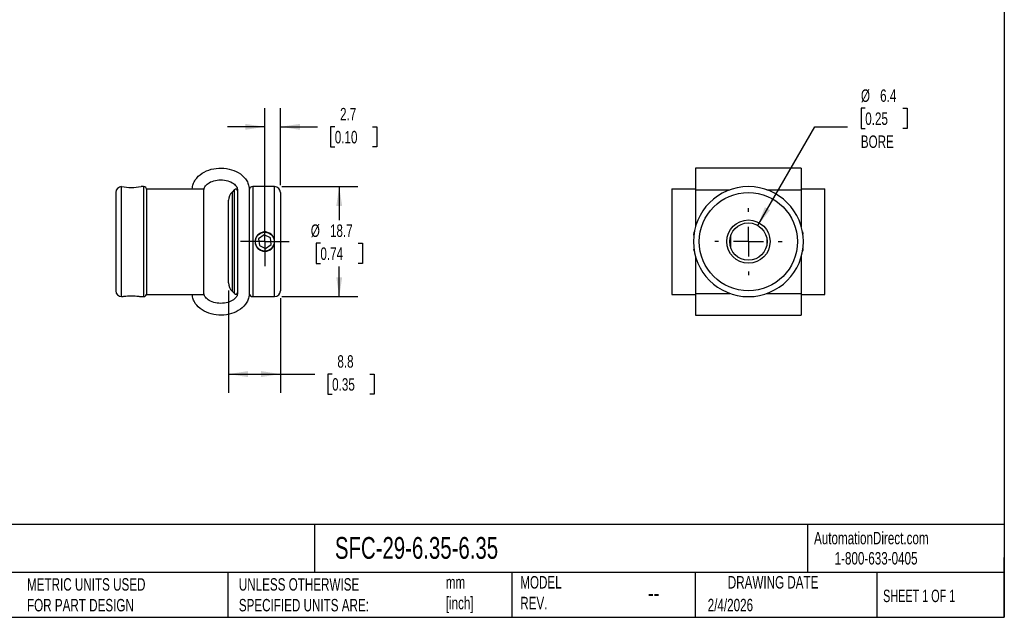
# Model space of a CAD drawing. Header units: millimetres. Extents: x 6 to 273, y 6 to 210.
# Tile 2 of 3: x 106 to 273, y 6 to 108. Entities that reach past the tile are written whole.
import ezdxf

# ---------------------------------------------------------------- set-up
doc = ezdxf.new("R2010")
doc.units = ezdxf.units.MM
doc.linetypes.add('SLD-Center', pattern=[19.05, 15.24, -1.27, 1.27, -1.27])
doc.linetypes.add('SLD-Solid', pattern=[0])
doc.layers.add('CENTER', color=40, linetype='SLD-Center')
doc.layers.add('DIMENSIONS', color=140, linetype='SLD-Solid', lineweight=25)
doc.layers.add('TEXT', color=140, linetype='SLD-Solid', lineweight=25)
doc.styles.add('SLDTEXTSTYLE0', font='TXT', dxfattribs={"width": 0.7})
doc.styles.add('SLDTEXTSTYLE1', font='TXT', dxfattribs={"width": 0.65})
doc.dimstyles.new('SLDDIMSTYLE0', dxfattribs={"dimtxt": 2.158008, "dimasz": 3.302, "dimexe": 0, "dimexo": 0.0625, "dimgap": 0.539502, "dimtad": 0, "dimtih": 1, "dimtoh": 1, "dimdec": 1, "dimrnd": 1e-09, "dimzin": 12, "dimdsep": 46, "dimtxsty": 'SLDTEXTSTYLE0', "dimsah": 1, "dimcen": 0.09, "dimadec": 0, "dimazin": 3, "dimtfac": 1, "dimtdec": 1, "dimtmove": 0, "dimatfit": 0, "dimfxl": 0, "dimfrac": 2, "dimtolj": 1, "dimtzin": 12, "dimarcsym": 0})
doc.dimstyles.new('SLDDIMSTYLE1', dxfattribs={"dimtxt": 2.158008, "dimasz": 3.302, "dimexe": 0, "dimexo": 0.0625, "dimgap": 0.539502, "dimtad": 0, "dimtih": 1, "dimtoh": 1, "dimdec": 1, "dimrnd": 1e-09, "dimzin": 12, "dimdsep": 46, "dimtxsty": 'SLDTEXTSTYLE0', "dimsah": 1, "dimcen": 0.09, "dimadec": 0, "dimazin": 3, "dimtfac": 1, "dimtdec": 1, "dimtofl": 0, "dimtmove": 0, "dimatfit": 3, "dimfxl": 0, "dimfrac": 2, "dimtolj": 1, "dimtzin": 12, "dimarcsym": 0})
doc.dimstyles.new('SLDDIMSTYLE2', dxfattribs={"dimtxt": 2.158008, "dimasz": 3.302, "dimexe": 0, "dimexo": 0.0625, "dimgap": 0.539502, "dimtad": 0, "dimtih": 1, "dimtoh": 1, "dimdec": 1, "dimrnd": 1e-09, "dimzin": 12, "dimdsep": 46, "dimtxsty": 'SLDTEXTSTYLE0', "dimsah": 1, "dimcen": 0, "dimadec": 0, "dimazin": 3, "dimtfac": 1, "dimtdec": 1, "dimtofl": 0, "dimtmove": 0, "dimatfit": 3, "dimfxl": 0, "dimfrac": 2, "dimtolj": 1, "dimtzin": 12, "dimarcsym": 0})

# ---------------------------------------------------------------- blocks, each defined once
blk = doc.blocks.new('_D')
at = {"layer": 'DIMENSIONS'}
for p, q in [((147.29, 71.49), (147.29, 92.91)), ((149.94, 79.84), (149.94, 92.91)), ((147.29, 89.74), (140.94, 89.74)), ((149.94, 89.74), (156.27, 89.74)), ((159.19, 89.74), (158.47, 89.74)), ((158.47, 89.74), (158.47, 86.31)), ((165.6, 89.74), (166.33, 89.74)), ((166.33, 89.74), (166.33, 86.31)), ((158.47, 86.31), (159.19, 86.31)), ((166.33, 86.31), (165.6, 86.31))]:
    blk.add_line(p, q, dxfattribs=at)
for points in [[(147.29, 89.74), (143.99, 90.24), (143.99, 89.23)], [(149.94, 89.74), (153.25, 89.23), (153.25, 90.24)]]:
    blk.add_solid(points, dxfattribs=at)
at = {"layer": 'DIMENSIONS', "char_height": 2.117, "attachment_point": 1, "style": 'SLDTEXTSTYLE0'}
for s, insert in [('2.7', (160.09, 92.95)), ('0.10', (159.19, 89.04))]:
    blk.add_mtext(s, dxfattribs=dict(at, insert=insert))
blk = doc.blocks.new('_D_1')
at = {"layer": 'DIMENSIONS'}
for p, q in [((141.14, 61.93), (141.14, 44.52)), ((149.94, 60.6), (149.94, 44.52)), ((141.14, 47.7), (149.94, 47.7)), ((149.94, 47.7), (155.81, 47.7)), ((158.74, 47.7), (158.01, 47.7)), ((158.01, 47.7), (158.01, 44.27)), ((165.15, 47.7), (165.87, 47.7)), ((165.87, 47.7), (165.87, 44.27)), ((158.01, 44.27), (158.74, 44.27)), ((165.87, 44.27), (165.15, 44.27))]:
    blk.add_line(p, q, dxfattribs=at)
for points in [[(141.14, 47.7), (144.45, 47.19), (144.45, 48.21)], [(149.94, 47.7), (146.64, 48.21), (146.64, 47.19)]]:
    blk.add_solid(points, dxfattribs=at)
at = {"layer": 'DIMENSIONS', "char_height": 2.117, "attachment_point": 1, "style": 'SLDTEXTSTYLE0'}
for s, insert in [('8.8', (159.63, 50.91)), ('0.35', (158.74, 47))]:
    blk.add_mtext(s, dxfattribs=dict(at, insert=insert))
blk = doc.blocks.new('_D_2')
at = {"layer": 'DIMENSIONS'}
for p, q in [((150.21, 79.57), (163.12, 79.57)), ((159.94, 79.57), (159.94, 73.84)), ((156.74, 69.93), (156.01, 69.93)), ((156.01, 69.93), (156.01, 66.5)), ((163.15, 69.93), (163.88, 69.93)), ((163.88, 69.93), (163.88, 66.5)), ((156.01, 66.5), (156.74, 66.5)), ((159.94, 60.87), (159.94, 66.01)), ((163.88, 66.5), (163.15, 66.5)), ((150.21, 60.87), (163.12, 60.87))]:
    blk.add_line(p, q, dxfattribs=at)
for points in [[(159.94, 79.57), (159.44, 76.27), (160.45, 76.27)], [(159.94, 60.87), (160.45, 64.17), (159.44, 64.17)]]:
    blk.add_solid(points, dxfattribs=at)
at = {"layer": 'DIMENSIONS', "char_height": 2.117, "attachment_point": 1, "style": 'SLDTEXTSTYLE0'}
for s, insert in [('%%c', (155.11, 73.14)), ('18.7', (158.37, 73.14)), ('0.74', (156.74, 69.23))]:
    blk.add_mtext(s, dxfattribs=dict(at, insert=insert))
blk = doc.blocks.new('SW_CENTERMARKSYMBOL_0')
at = {"layer": 'CENTER', "color": 0}
for p, q in [((0, 2.54), (0, 4.15)), ((0, 0), (0, 2.54)), ((-2.54, 0), (-4.15, 0)), ((0, 0), (-2.54, 0)), ((0, 0), (0, -2.54)), ((0, 0), (2.54, 0)), ((2.54, 0), (4.15, 0)), ((0, -2.54), (0, -4.15))]:
    blk.add_line(p, q, dxfattribs=at)
blk = doc.blocks.new('_D_3')
at = {"layer": 'DIMENSIONS'}
for p, q in [((249.4, 92.89), (248.68, 92.89)), ((248.68, 92.89), (248.68, 89.46)), ((255.81, 92.89), (256.54, 92.89)), ((256.54, 92.89), (256.54, 89.46)), ((231.12, 72.97), (240.81, 89.75)), ((240.81, 89.75), (246.36, 89.75)), ((248.68, 89.46), (249.4, 89.46)), ((256.54, 89.46), (255.81, 89.46))]:
    blk.add_line(p, q, dxfattribs=at)
blk.add_solid([(231.12, 72.97), (233.21, 75.57), (232.33, 76.08)], dxfattribs=at)
at = {"layer": 'DIMENSIONS', "char_height": 2.117, "attachment_point": 1, "style": 'SLDTEXTSTYLE0'}
for s, insert in [('%%c', (248.67, 96.1)), ('6.4', (251.93, 96.1)), ('0.25', (249.4, 92.18)), ('BORE', (248.65, 88.27))]:
    blk.add_mtext(s, dxfattribs=dict(at, insert=insert))
blk = doc.blocks.new('SW_CENTERMARKSYMBOL_1')
at = {"layer": 'CENTER', "color": 0}
for p, q in [((0, 5.08), (0, 5.715)), ((0, 0), (0, 2.54)), ((-5.08, 0), (-5.715, 0)), ((0, 0), (-2.54, 0)), ((0, 0), (0, -2.54)), ((0, 0), (2.54, 0)), ((5.08, 0), (5.715, 0)), ((0, -5.08), (0, -5.715))]:
    blk.add_line(p, q, dxfattribs=at)

msp = doc.modelspace()

# ---------------------------------------------------------------- linework, layer by layer
for p, q in [((238.53, 82.72), (220.53, 82.72)), ((122.94, 60.87), (122.94, 79.57)), ((126.64, 79.57), (126.24, 79.57)), ((126.64, 79.57), (126.64, 60.87)), ((127.24, 61.22), (127.24, 79.22)), ((136.94, 61.22), (136.94, 79.22)), ((136.94, 61.42), (136.94, 79.02)), ((142.13, 79.06), (141.73, 78.65)), ((142.13, 70.22), (142.13, 79.06)), ((142.64, 79.02), (142.64, 61.42)), ((144.64, 79.02), (144.64, 61.42)), ((148.94, 79.57), (145.24, 79.57)), ((145.24, 79.57), (145.24, 60.87)), ((148.94, 70.22), (148.94, 79.57)), ((216.52, 79.22), (216.52, 61.22)), ((220.53, 79.02), (220.53, 72.75)), ((220.53, 79.02), (226.37, 79.02)), ((232.69, 79.02), (238.53, 79.02)), ((238.53, 79.02), (238.53, 72.75)), ((242.54, 61.22), (242.54, 79.22)), ((121.94, 78.57), (121.94, 70.22)), ((141.14, 70.22), (141.14, 77.24)), ((141.73, 78.65), (141.73, 61.78)), ((149.94, 78.57), (149.94, 70.22)), ((147.18, 71.37), (146.24, 70.69)), ((146.24, 70.69), (146.36, 69.55)), ((148.23, 70.89), (147.18, 71.37)), ((148.35, 69.74), (148.23, 70.89)), ((226.56, 69.09), (226.56, 71.35)), ((232.64, 70.86), (232.64, 69.58)), ((121.94, 70.22), (121.94, 61.87)), ((141.14, 63.2), (141.14, 70.22)), ((142.13, 61.38), (142.13, 70.22)), ((146.36, 69.55), (147.41, 69.07)), ((147.41, 69.07), (148.35, 69.74)), ((148.94, 60.87), (148.94, 70.22)), ((149.94, 70.22), (149.94, 61.87)), ((220.53, 67.68), (220.53, 61.42)), ((238.53, 67.68), (238.53, 61.42)), ((126.24, 60.87), (126.64, 60.87)), ((141.73, 61.78), (142.13, 61.38)), ((145.24, 60.87), (148.94, 60.87)), ((220.53, 61.42), (226.37, 61.42)), ((232.69, 61.42), (238.53, 61.42)), ((220.53, 57.72), (238.53, 57.72))]:
    msp.add_line(p, q)
for centre, radius in [((229.53, 70.22), 8.35), ((229.53, 70.22), 3.68), ((229.53, 70.22), 3.18), ((147.29, 70.22), 1.61)]:
    msp.add_circle(centre, radius)
for centre, radius, start, end in [((122.94, 78.57), 1, 90, 180), ((124.59, 88.83), 9.4, 259.8947, 280.1053), ((126.64, 78.97), 0.6, 0, 90), ((142.34, 78.84), 0.3, 0, 135), ((145.24, 78.97), 0.6, 90, 180), ((148.94, 78.57), 1, 0, 90), ((229.53, 70.22), 9.35, 0, 180), ((143.14, 77.24), 2, 135, 180), ((229.53, 70.22), 9.35, 180, 0), ((143.14, 63.2), 2, 180, 225), ((122.94, 61.87), 1, 180, 270), ((126.64, 61.47), 0.6, 270, 0), ((142.34, 61.59), 0.3, 225, 0), ((145.24, 61.47), 0.6, 180, 270), ((148.94, 61.87), 1, 270, 0)]:
    msp.add_arc(centre, radius, start, end)
for points, knots in [([(134.95, 79.22), (134.97, 79.48), (135.03, 79.75), (135.2, 80.25), (135.32, 80.49), (135.76, 81.15), (136.16, 81.53), (137.55, 82.44), (138.73, 82.74), (141.08, 82.7), (142.24, 82.36), (143.58, 81.4), (143.96, 81), (144.36, 80.31), (144.46, 80.06), (144.61, 79.55), (144.64, 79.28), (144.64, 79.02)], [3.190106, 3.190106, 3.190106, 3.190106, 3.383423, 3.383423, 3.576741, 3.576741, 3.963376, 3.963376, 4.736646, 4.736646, 5.509915, 5.509915, 5.89655, 5.89655, 6.089868, 6.089868, 6.283185, 6.283185, 6.283185, 6.283185]), ([(220.53, 82.71), (220.53, 82.72), (220.53, 82.73), (220.53, 82.68), (220.53, 82.56), (220.53, 82.35), (220.53, 82.08), (220.53, 81.75), (220.53, 81.38), (220.53, 80.99), (220.53, 80.55), (220.53, 80.06), (220.53, 79.55), (220.53, 79.2), (220.53, 79.02)], [0, 0, 0, 0, 0.015998, 0.120096, 0.223442, 0.325469, 0.425769, 0.524203, 0.604997, 0.684776, 0.763834, 0.842622, 0.921306, 1, 1, 1, 1]), ([(238.53, 82.71), (238.53, 82.72), (238.53, 82.73), (238.53, 82.68), (238.53, 82.56), (238.53, 82.35), (238.53, 82.08), (238.53, 81.75), (238.53, 81.38), (238.53, 80.99), (238.53, 80.55), (238.53, 80.06), (238.53, 79.55), (238.53, 79.2), (238.53, 79.02)], [0, 0, 0, 0, 0.015998, 0.120096, 0.223442, 0.325469, 0.425769, 0.524203, 0.604997, 0.684776, 0.763834, 0.842622, 0.921306, 1, 1, 1, 1]), ([(136.94, 79.02), (136.94, 79.19), (136.99, 79.36), (137.21, 79.73), (137.39, 79.93), (137.9, 80.29), (138.23, 80.45), (138.97, 80.66), (139.38, 80.72), (140.21, 80.72), (140.62, 80.66), (141.36, 80.45), (141.69, 80.29), (142.2, 79.93), (142.38, 79.73), (142.6, 79.36), (142.64, 79.19), (142.64, 79.02)], [3.141593, 3.141593, 3.141593, 3.141593, 3.534292, 3.534292, 3.926991, 3.926991, 4.31969, 4.31969, 4.712389, 4.712389, 5.105088, 5.105088, 5.497787, 5.497787, 5.890486, 5.890486, 6.283185, 6.283185, 6.283185, 6.283185]), ([(127.24, 79.22), (127.24, 79.22), (127.39, 79.22), (127.91, 79.22), (128.29, 79.22), (129.2, 79.22), (129.73, 79.22), (130.87, 79.22), (131.48, 79.22), (132.69, 79.22), (133.3, 79.22), (134.43, 79.22), (134.97, 79.22), (135.88, 79.22), (136.26, 79.22), (136.79, 79.22), (136.94, 79.22), (136.94, 79.22)], [3.141593, 3.141593, 3.141593, 3.141593, 3.533665, 3.533665, 3.925737, 3.925737, 4.31781, 4.31781, 4.709882, 4.709882, 5.101955, 5.101955, 5.494027, 5.494027, 5.886099, 5.886099, 6.278172, 6.278172, 6.278172, 6.278172]), ([(216.52, 79.22), (216.53, 79.22), (216.55, 79.22), (216.68, 79.22), (216.9, 79.22), (217.21, 79.22), (217.58, 79.22), (217.99, 79.22), (218.42, 79.22), (218.9, 79.22), (219.42, 79.22), (219.97, 79.22), (220.34, 79.22), (220.53, 79.22)], [0, 0, 0, 0, 0.102605, 0.206391, 0.309314, 0.411082, 0.511533, 0.594339, 0.676346, 0.757706, 0.838708, 0.91943, 1, 1, 1, 1]), ([(238.53, 79.22), (238.72, 79.22), (239.09, 79.22), (239.64, 79.22), (240.16, 79.22), (240.64, 79.22), (241.08, 79.22), (241.49, 79.22), (241.85, 79.22), (242.16, 79.22), (242.38, 79.22), (242.52, 79.22), (242.53, 79.22), (242.54, 79.22)], [0, 0, 0, 0, 0.08057, 0.1612916, 0.2422937, 0.3236539, 0.4056612, 0.488467, 0.5889176, 0.6906856, 0.793609, 0.897395, 1, 1, 1, 1]), ([(148.94, 70.22), (148.94, 70.11), (148.93, 70), (148.89, 69.79), (148.86, 69.69), (148.78, 69.49), (148.73, 69.39), (148.61, 69.21), (148.54, 69.13), (148.31, 68.9), (148.13, 68.78), (147.73, 68.61), (147.51, 68.57), (147.19, 68.57), (147.08, 68.58), (146.87, 68.62), (146.76, 68.65), (146.46, 68.78), (146.28, 68.9), (146.05, 69.13), (145.98, 69.21), (145.86, 69.39), (145.81, 69.49), (145.69, 69.79), (145.64, 70), (145.64, 70.33), (145.66, 70.44), (145.7, 70.65), (145.73, 70.75), (145.81, 70.95), (145.86, 71.05), (145.98, 71.22), (146.05, 71.31), (146.28, 71.54), (146.46, 71.66), (146.86, 71.82), (147.08, 71.87), (147.4, 71.87), (147.51, 71.86), (147.72, 71.82), (147.83, 71.78), (148.13, 71.66), (148.31, 71.54), (148.54, 71.31), (148.61, 71.23), (148.73, 71.05), (148.78, 70.95), (148.9, 70.65), (148.94, 70.44), (148.94, 70.22)], [0, 0, 0, 0, 0.03125, 0.03125, 0.0625, 0.0625, 0.09375, 0.09375, 0.125, 0.125, 0.1875, 0.1875, 0.25, 0.25, 0.28125, 0.28125, 0.3125, 0.3125, 0.375, 0.375, 0.40625, 0.40625, 0.4375, 0.4375, 0.5, 0.5, 0.53125, 0.53125, 0.5625, 0.5625, 0.59375, 0.59375, 0.625, 0.625, 0.6875, 0.6875, 0.75, 0.75, 0.78125, 0.78125, 0.8125, 0.8125, 0.875, 0.875, 0.90625, 0.90625, 0.9375, 0.9375, 1, 1, 1, 1]), ([(220.24, 71.3), (220.25, 71.35), (220.26, 71.47), (220.29, 71.62), (220.31, 71.75), (220.32, 71.83), (220.33, 71.87), (220.33, 71.86), (220.33, 71.86)], [0, 0, 0, 0, 0.135118, 0.333354, 0.532974, 0.73258, 0.930125, 1, 1, 1, 1]), ([(238.73, 71.86), (238.73, 71.86), (238.73, 71.86), (238.74, 71.81), (238.76, 71.72), (238.78, 71.61), (238.79, 71.53), (238.79, 71.51)], [0, 0, 0, 0, 0.162798, 0.408265, 0.660783, 0.90764, 1, 1, 1, 1]), ([(220.33, 68.57), (220.33, 68.57), (220.33, 68.57), (220.32, 68.62), (220.3, 68.72), (220.28, 68.82), (220.27, 68.9), (220.27, 68.93)], [0, 0, 0, 0, 0.162737, 0.411609, 0.660498, 0.910722, 1, 1, 1, 1]), ([(238.82, 69.13), (238.81, 69.09), (238.8, 68.97), (238.78, 68.82), (238.76, 68.69), (238.74, 68.61), (238.73, 68.57), (238.73, 68.57), (238.73, 68.57)], [0, 0, 0, 0, 0.1326074, 0.3335687, 0.530207, 0.73266, 0.9272493, 1, 1, 1, 1]), ([(122.94, 60.87), (122.94, 60.87), (122.96, 60.87), (123, 60.88), (123.03, 60.88), (123.11, 60.9), (123.16, 60.9), (123.28, 60.92), (123.35, 60.93), (123.58, 60.96), (123.76, 60.98), (124.16, 61.01), (124.38, 61.02), (124.7, 61.02), (124.81, 61.01), (125.02, 61.01), (125.13, 61), (125.43, 60.98), (125.61, 60.96), (125.84, 60.93), (125.91, 60.92), (126.03, 60.91), (126.08, 60.9), (126.2, 60.88), (126.24, 60.87), (126.24, 60.87)], [0, 0, 0, 0, 0.0625, 0.0625, 0.125, 0.125, 0.1875, 0.1875, 0.25, 0.25, 0.375, 0.375, 0.5, 0.5, 0.5625, 0.5625, 0.625, 0.625, 0.75, 0.75, 0.8125, 0.8125, 0.875, 0.875, 1, 1, 1, 1]), ([(127.24, 61.22), (127.24, 61.22), (127.39, 61.22), (127.91, 61.22), (128.29, 61.22), (129.2, 61.22), (129.73, 61.22), (130.87, 61.22), (131.48, 61.22), (132.69, 61.22), (133.3, 61.22), (134.43, 61.22), (134.97, 61.22), (135.88, 61.22), (136.26, 61.22), (136.79, 61.22), (136.94, 61.22), (136.94, 61.22)], [3.141593, 3.141593, 3.141593, 3.141593, 3.533665, 3.533665, 3.925737, 3.925737, 4.31781, 4.31781, 4.709882, 4.709882, 5.101955, 5.101955, 5.494027, 5.494027, 5.886099, 5.886099, 6.278172, 6.278172, 6.278172, 6.278172]), ([(144.64, 61.42), (144.64, 61.15), (144.61, 60.89), (144.46, 60.38), (144.36, 60.13), (143.96, 59.44), (143.58, 59.04), (142.24, 58.08), (141.08, 57.74), (138.73, 57.7), (137.55, 58), (136.16, 58.91), (135.76, 59.28), (135.32, 59.95), (135.2, 60.19), (135.03, 60.69), (134.97, 60.95), (134.95, 61.22)], [3.141593, 3.141593, 3.141593, 3.141593, 3.33491, 3.33491, 3.528228, 3.528228, 3.914862, 3.914862, 4.688132, 4.688132, 5.461402, 5.461402, 5.848037, 5.848037, 6.041355, 6.041355, 6.234672, 6.234672, 6.234672, 6.234672]), ([(142.64, 61.42), (142.64, 61.25), (142.6, 61.08), (142.38, 60.71), (142.2, 60.51), (141.69, 60.15), (141.36, 59.99), (140.62, 59.78), (140.21, 59.72), (139.38, 59.72), (138.97, 59.78), (138.23, 59.99), (137.9, 60.15), (137.39, 60.51), (137.21, 60.71), (136.99, 61.08), (136.94, 61.25), (136.94, 61.42)], [3.141593, 3.141593, 3.141593, 3.141593, 3.534292, 3.534292, 3.926991, 3.926991, 4.31969, 4.31969, 4.712389, 4.712389, 5.105088, 5.105088, 5.497787, 5.497787, 5.890486, 5.890486, 6.283185, 6.283185, 6.283185, 6.283185]), ([(216.52, 61.22), (216.53, 61.22), (216.55, 61.22), (216.68, 61.22), (216.9, 61.22), (217.21, 61.22), (217.58, 61.22), (217.99, 61.22), (218.42, 61.22), (218.9, 61.22), (219.42, 61.22), (219.97, 61.22), (220.34, 61.22), (220.53, 61.22)], [0, 0, 0, 0, 0.102605, 0.206391, 0.309314, 0.411082, 0.511533, 0.594339, 0.676346, 0.757706, 0.838708, 0.91943, 1, 1, 1, 1]), ([(220.53, 61.42), (220.53, 61.24), (220.53, 60.89), (220.53, 60.37), (220.53, 59.89), (220.53, 59.45), (220.53, 59.06), (220.53, 58.69), (220.53, 58.36), (220.53, 58.08), (220.53, 57.88), (220.53, 57.76), (220.53, 57.71), (220.53, 57.72), (220.53, 57.72)], [0, 0, 0, 0, 0.078694, 0.157378, 0.236166, 0.315224, 0.395003, 0.475797, 0.574231, 0.674531, 0.776558, 0.879904, 0.984002, 1, 1, 1, 1]), ([(238.53, 61.42), (238.53, 61.24), (238.53, 60.89), (238.53, 60.37), (238.53, 59.89), (238.53, 59.45), (238.53, 59.06), (238.53, 58.69), (238.53, 58.36), (238.53, 58.08), (238.53, 57.88), (238.53, 57.76), (238.53, 57.71), (238.53, 57.72), (238.53, 57.72)], [0, 0, 0, 0, 0.078694, 0.157378, 0.236166, 0.315224, 0.395003, 0.475797, 0.574231, 0.674531, 0.776558, 0.879904, 0.984002, 1, 1, 1, 1]), ([(238.53, 61.22), (238.72, 61.22), (239.09, 61.22), (239.64, 61.22), (240.16, 61.22), (240.64, 61.22), (241.08, 61.22), (241.49, 61.22), (241.85, 61.22), (242.16, 61.22), (242.38, 61.22), (242.52, 61.22), (242.53, 61.22), (242.54, 61.22)], [0, 0, 0, 0, 0.08057, 0.1612916, 0.2422937, 0.3236539, 0.4056612, 0.488467, 0.5889176, 0.6906856, 0.793609, 0.897395, 1, 1, 1, 1])]:
    msp.add_open_spline(points, degree=3, knots=knots)
at = {"layer": 'TEXT'}
for p, q in [((273.05, 209.55), (273.05, 6.35)), ((273.05, 22.13), (6.35, 22.13)), ((155.76, 22.13), (155.76, 13.97)), ((239.58, 22.13), (239.58, 13.97)), ((273.05, 6.35), (273.05, 16.51)), ((273.05, 13.97), (6.35, 13.97)), ((141, 13.97), (141, 6.35)), ((189.3, 13.97), (189.3, 6.35)), ((220.47, 13.97), (220.47, 6.35)), ((251.35, 13.97), (251.35, 6.35)), ((6.35, 6.35), (273.05, 6.35))]:
    msp.add_line(p, q, dxfattribs=at)

# ---------------------------------------------------------------- block references
at = {"layer": 'CENTER'}
for name, p in [('SW_CENTERMARKSYMBOL_1', (229.53, 70.22)), ('SW_CENTERMARKSYMBOL_0', (147.29, 70.22))]:
    msp.add_blockref(name, p, dxfattribs=at)

# ---------------------------------------------------------------- texts
at = {"layer": 'TEXT'}
for s, insert, char_height, attachment_point, style in [('AutomationDirect.com', (240.69, 20.88), 2.1167, 1, 'SLDTEXTSTYLE0'), ('SFC-29-6.35-6.35', (159.21, 20), 3.7042, 1, 'SLDTEXTSTYLE0'), ('1-800-633-0405', (244.19, 17.44), 2.1167, 1, 'SLDTEXTSTYLE0'), ('MODEL ^JREV.', (190.73, 13.36), 2.1167, 1, 'SLDTEXTSTYLE0'), ('DRAWING DATE', (233.73, 13.36), 2.1167, 2, 'SLDTEXTSTYLE0'), ('METRIC UNITS USED ^JFOR PART DESIGN', (106.85, 13), 2.1167, 1, 'SLDTEXTSTYLE0'), ('UNLESS OTHERWISE ^JSPECIFIED UNITS ARE:', (142.87, 13), 2.1167, 1, 'SLDTEXTSTYLE0'), ('mm^J[inch]', (178.06, 13.36), 2.117, 1, 'SLDTEXTSTYLE0'), ('--', (212.43, 12.08), 3.175, 1, 'SLDTEXTSTYLE0'), ('SHEET 1 OF 1', (252.44, 11.05), 2.1167, 1, 'SLDTEXTSTYLE1'), ('2/4/2026', (222.61, 9.49), 2.117, 1, 'SLDTEXTSTYLE0')]:
    msp.add_mtext(s, dxfattribs=dict(at, insert=insert, char_height=char_height, attachment_point=attachment_point, style=style))

# ---------------------------------------------------------------- dimensions: what is measured, and where the dimension line sits
at = {"layer": 'DIMENSIONS'}
dim = msp.add_diameter_dim_2p(p1=(227.94, 67.47), p2=(231.12, 72.97), text='<>\\PBORE', dimstyle='SLDDIMSTYLE2', dxfattribs=at)
dim.commit()
dim.dimension.update_dxf_attribs({"geometry": '_D_3', "text_midpoint": (252.61, 90.87), "dimtype": 163})
for base, p1, p2, dimstyle, picture, middle in [((147.29454432, 89.73693237), (149.94454432, 78.56874999), (147.29454432, 70.21874999), 'SLDDIMSTYLE0', '_D', (162.39627272, 89.73693237)), ((141.14, 47.7), (149.94, 61.87), (141.14, 63.2), 'SLDDIMSTYLE1', '_D_1', (161.94, 47.7))]:
    dim = msp.add_linear_dim(base=base, p1=p1, p2=p2, dimstyle=dimstyle, dxfattribs=at)
    dim.commit()
    dim.dimension.update_dxf_attribs({"geometry": picture, "text_midpoint": middle, "dimtype": 160})
dim = msp.add_linear_dim(base=(159.94, 60.87), p1=(148.94, 79.57), p2=(148.94, 60.87), angle=90, text='%%c<>', dimstyle='SLDDIMSTYLE1', dxfattribs=at)
dim.commit()
dim.dimension.update_dxf_attribs({"geometry": '_D_2', "text_midpoint": (159.94, 69.93), "dimtype": 160})

doc.saveas('drawing.dxf')
